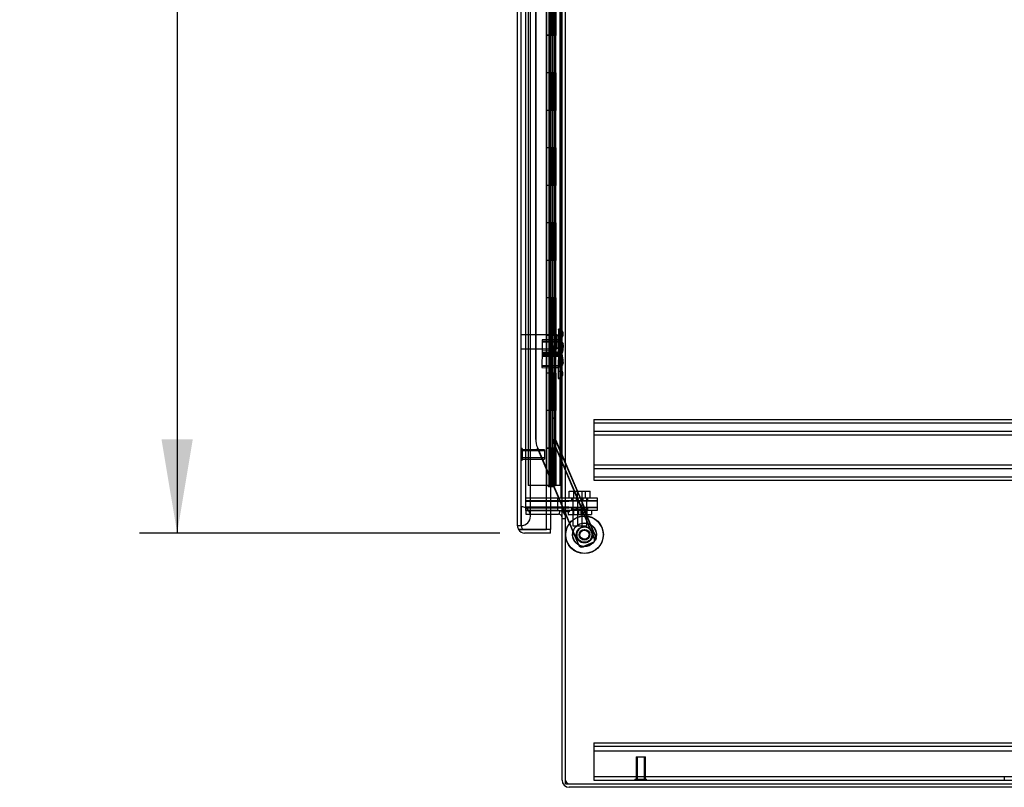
# Model space of a CAD drawing. Header units: inches. Extents: x 1 to 359, y -2 to 239.
# Tile 82 of 99: x 182 to 208, y 72 to 92. Entities that reach past the tile are written whole.
import ezdxf
from ezdxf.enums import TextEntityAlignment as Align
from ezdxf.lldxf.tags import DXFTag

# ---------------------------------------------------------------- set-up
doc = ezdxf.new("R2010")
doc.units = ezdxf.units.IN
doc.header["$MEASUREMENT"] = 0
for name, color, linetype in [('COM42890-3', 7, 'Continuous'), ('COM53964-2', 7, 'Continuous'), ('COM54746-60', 7, 'Continuous'), ('COM70098', 7, 'Continuous'), ('COM70220', 7, 'Continuous'), ('COM70739-9', 7, 'Continuous'), ('COM70839-3', 7, 'Continuous'), ('COM71196-6', 7, 'Continuous'), ('COM71197-1', 7, 'Continuous'), ('COM71303-1', 7, 'Continuous'), ('Default', 7, 'Continuous'), ('GSK87756', 7, 'Continuous'), ('NTS18147', 7, 'Continuous'), ('NTS86070', 7, 'Continuous'), ('ROL87452', 7, 'Continuous'), ('RVT17786', 7, 'Continuous'), ('SCC180005', 7, 'Continuous'), ('STD26122', 7, 'Continuous'), ('STD26258', 7, 'Continuous'), ('WAF25376', 7, 'Continuous'), ('WAM30038', 7, 'Continuous')]:
    doc.layers.add(name, color=color, linetype=linetype)
doc.styles.add('SEACAD_Times_New_Roman', font='times.ttf')
tags = doc.linetypes.add('HIDDEN2', pattern=[0.1875, 0.125, -0.0625]).pattern_tags.tags
tags[6:7] = [DXFTag(74, 4), DXFTag(75, 0), DXFTag(340, '0'), DXFTag(46, 0.0), DXFTag(50, 0.0), DXFTag(44, 0.0), DXFTag(45, 0.0)]
tags[4:5] = [DXFTag(74, 4), DXFTag(75, 0), DXFTag(340, '0'), DXFTag(46, 0.0), DXFTag(50, 0.0), DXFTag(44, 0.0), DXFTag(45, 0.0)]
doc.dimstyles.new('HAMMOND_(STH_-_540x360)', dxfattribs={"dimtxt": 2, "dimasz": 2.5, "dimexe": 1, "dimexo": 1, "dimgap": 0.5, "dimtad": 0, "dimtih": 1, "dimtoh": 1, "dimzin": 0, "dimdsep": 46, "dimtxsty": 'SEACAD_Times_New_Roman', "dimblk1": '_SE_FILLED', "dimblk2": '_SE_FILLED', "dimsah": 1, "dimcen": 1, "dimadec": 0, "dimazin": 0, "dimtfac": 0.8, "dimtofl": 0, "dimtmove": 0, "dimatfit": 3, "dimfxl": 1, "dimtolj": 1, "dimtzin": 0, "dimarcsym": 0})

# ---------------------------------------------------------------- blocks, each defined once
blk = doc.blocks.new('SE4')
at = {"layer": 'COM42890-3', "color": 7, "linetype": 'HIDDEN2'}
for p, q in [((197.04, 72.967), (197.04, 72.829)), ((197.04, 72.967), (219.415, 72.967)), ((197.04, 72.872), (219.415, 72.872)), ((197.04, 72.829), (197.04, 72.105)), ((197.04, 72.746), (219.415, 72.746)), ((197.04, 72.105), (197.04, 71.967)), ((197.04, 72.062), (219.415, 72.062)), ((197.04, 71.967), (198.136, 71.967)), ((198.448, 71.967), (219.415, 71.967)), ((207.977, 72.062), (207.977, 71.967))]:
    blk.add_line(p, q, dxfattribs=at)
at = {"layer": 'COM53964-2', "color": 7, "linetype": 'HIDDEN2'}
for p, q in [((197.04, 81.586), (197.04, 81.448)), ((197.04, 81.586), (219.415, 81.586)), ((197.04, 81.491), (219.415, 81.491)), ((197.04, 81.448), (197.04, 80.099)), ((197.04, 81.267), (219.415, 81.267)), ((197.04, 81.172), (219.415, 81.172)), ((197.04, 80.375), (219.415, 80.375)), ((197.04, 80.28), (219.415, 80.28)), ((197.04, 80.099), (197.04, 79.961)), ((197.04, 80.056), (219.415, 80.056)), ((197.04, 79.961), (219.415, 79.961))]:
    blk.add_line(p, q, dxfattribs=at)
at = {"layer": 'COM54746-60', "color": 7, "linetype": 'HIDDEN2'}
for p, q in [((195.295, 139.821), (195.295, 79.821)), ((196.135, 139.821), (196.135, 79.821)), ((195.849, 138.821), (195.849, 79.821)), ((195.949, 79.821), (195.949, 138.821)), ((195.844, 92.821), (195.844, 91.82)), ((195.889, 92.821), (195.889, 91.82)), ((195.894, 92.821), (195.894, 91.82)), ((195.899, 91.821), (195.899, 92.821)), ((195.941, 91.821), (195.941, 92.821)), ((195.954, 91.82), (195.954, 92.821)), ((195.986, 91.821), (195.986, 92.821)), ((196.034, 91.821), (196.034, 92.821)), ((195.844, 91.822), (195.782, 91.822)), ((195.844, 91.822), (195.889, 91.822)), ((195.844, 91.821), (195.844, 90.821)), ((196.016, 91.822), (195.889, 91.822)), ((195.889, 90.821), (195.889, 91.82)), ((195.894, 90.821), (195.894, 91.82)), ((195.899, 91.821), (195.899, 90.821)), ((195.941, 91.821), (195.941, 90.821)), ((195.954, 90.821), (195.954, 91.82)), ((196.016, 91.82), (196.016, 91.821)), ((196.016, 90.821), (196.016, 91.82)), ((196.025, 91.821), (196.025, 90.821)), ((196.034, 91.821), (196.03, 91.821)), ((196.03, 90.821), (196.03, 91.821)), ((196.034, 90.821), (196.034, 91.821)), ((195.844, 90.821), (195.844, 89.82)), ((195.889, 90.821), (195.889, 89.82)), ((195.894, 90.821), (195.894, 89.82)), ((195.899, 89.821), (195.899, 90.821)), ((195.941, 89.821), (195.941, 90.821)), ((195.954, 89.82), (195.954, 90.821)), ((195.986, 89.821), (195.986, 90.821)), ((196.034, 90.821), (196.03, 90.821)), ((196.034, 89.821), (196.034, 90.821)), ((195.844, 89.822), (195.782, 89.822)), ((195.844, 89.822), (195.889, 89.822)), ((195.844, 89.821), (195.844, 88.821)), ((196.016, 89.822), (195.889, 89.822)), ((195.889, 88.821), (195.889, 89.82)), ((195.894, 88.821), (195.894, 89.82)), ((195.899, 89.821), (195.899, 88.821)), ((195.941, 89.821), (195.941, 88.821)), ((195.954, 88.821), (195.954, 89.82)), ((196.016, 89.82), (196.016, 89.821)), ((196.016, 88.821), (196.016, 89.82)), ((196.025, 89.821), (196.025, 88.821)), ((196.034, 89.821), (196.03, 89.821)), ((196.03, 88.821), (196.03, 89.821)), ((196.034, 88.821), (196.034, 89.821)), ((196.197, 88.973), (196.135, 88.973)), ((195.844, 88.821), (195.844, 87.82)), ((195.889, 88.821), (195.889, 87.82)), ((195.894, 88.821), (195.894, 87.82)), ((195.899, 87.821), (195.899, 88.821)), ((195.941, 87.821), (195.941, 88.821)), ((195.954, 87.82), (195.954, 88.821)), ((195.986, 87.821), (195.986, 88.821)), ((196.034, 88.821), (196.03, 88.821)), ((196.034, 87.821), (196.034, 88.821)), ((196.135, 88.669), (196.197, 88.669)), ((195.844, 87.822), (195.782, 87.822)), ((195.844, 87.822), (195.889, 87.822)), ((195.844, 87.821), (195.844, 86.821)), ((196.016, 87.822), (195.889, 87.822)), ((195.889, 86.821), (195.889, 87.82)), ((195.894, 86.821), (195.894, 87.82)), ((195.899, 87.821), (195.899, 86.821)), ((195.941, 87.821), (195.941, 86.821)), ((195.954, 86.821), (195.954, 87.82)), ((196.016, 87.82), (196.016, 87.821)), ((196.016, 86.821), (196.016, 87.82)), ((196.025, 87.821), (196.025, 86.821)), ((196.034, 87.821), (196.03, 87.821)), ((196.03, 86.821), (196.03, 87.821)), ((196.034, 86.821), (196.034, 87.821)), ((195.844, 86.821), (195.844, 85.82)), ((195.889, 86.821), (195.889, 85.82)), ((195.894, 86.821), (195.894, 85.82)), ((195.899, 85.821), (195.899, 86.821)), ((195.941, 85.821), (195.941, 86.821)), ((195.954, 85.82), (195.954, 86.821)), ((195.986, 85.821), (195.986, 86.821)), ((196.034, 86.821), (196.03, 86.821)), ((196.034, 85.821), (196.034, 86.821)), ((195.844, 85.822), (195.782, 85.822)), ((195.844, 85.822), (195.889, 85.822)), ((195.844, 85.821), (195.844, 84.821)), ((196.016, 85.822), (195.889, 85.822)), ((195.889, 84.821), (195.889, 85.82)), ((195.894, 84.821), (195.894, 85.82)), ((195.899, 85.821), (195.899, 84.821)), ((195.941, 85.821), (195.941, 84.821)), ((195.954, 84.821), (195.954, 85.82)), ((196.016, 85.82), (196.016, 85.821)), ((196.016, 84.821), (196.016, 85.82)), ((196.025, 85.821), (196.025, 84.821)), ((196.034, 85.821), (196.03, 85.821)), ((196.03, 84.821), (196.03, 85.821)), ((196.034, 84.821), (196.034, 85.821)), ((195.844, 84.821), (195.844, 83.82)), ((195.889, 84.821), (195.889, 83.82)), ((195.894, 84.821), (195.894, 83.82)), ((195.899, 83.821), (195.899, 84.821)), ((195.941, 83.821), (195.941, 84.821)), ((195.954, 83.82), (195.954, 84.821)), ((195.986, 83.821), (195.986, 84.821)), ((196.034, 84.821), (196.03, 84.821)), ((196.034, 83.821), (196.034, 84.821)), ((195.844, 83.822), (195.782, 83.822)), ((195.844, 83.822), (195.889, 83.822)), ((195.844, 83.821), (195.844, 82.821)), ((196.016, 83.822), (195.889, 83.822)), ((195.889, 82.821), (195.889, 83.82)), ((195.894, 82.821), (195.894, 83.82)), ((195.899, 83.821), (195.899, 82.821)), ((195.941, 83.821), (195.941, 82.821)), ((195.954, 82.821), (195.954, 83.82)), ((196.016, 83.82), (196.016, 83.821)), ((196.016, 82.821), (196.016, 83.82)), ((196.025, 83.821), (196.025, 82.821)), ((196.034, 83.821), (196.03, 83.821)), ((196.03, 82.821), (196.03, 83.821)), ((196.034, 82.821), (196.034, 83.821)), ((196.197, 82.973), (196.135, 82.973)), ((195.844, 82.821), (195.844, 81.82)), ((195.889, 82.821), (195.889, 81.82)), ((195.894, 82.821), (195.894, 81.82)), ((195.899, 81.821), (195.899, 82.821)), ((195.941, 81.821), (195.941, 82.821)), ((195.954, 81.82), (195.954, 82.821)), ((195.986, 81.821), (195.986, 82.821)), ((196.034, 82.821), (196.03, 82.821)), ((196.034, 81.821), (196.034, 82.821)), ((196.135, 82.669), (196.197, 82.669)), ((195.844, 81.822), (195.782, 81.822)), ((195.844, 81.822), (195.889, 81.822)), ((195.844, 81.821), (195.844, 80.821)), ((196.016, 81.822), (195.889, 81.822)), ((195.889, 80.821), (195.889, 81.82)), ((195.894, 80.821), (195.894, 81.82)), ((195.899, 81.821), (195.899, 80.821)), ((195.941, 81.821), (195.941, 80.821)), ((195.954, 80.821), (195.954, 81.82)), ((196.016, 81.82), (196.016, 81.821)), ((196.016, 80.821), (196.016, 81.82)), ((196.025, 81.821), (196.025, 80.821)), ((196.034, 81.821), (196.03, 81.821)), ((196.03, 80.821), (196.03, 81.821)), ((196.034, 80.821), (196.034, 81.821)), ((195.782, 80.821), (195.844, 80.821)), ((195.844, 80.821), (195.844, 79.821)), ((195.889, 80.821), (195.844, 80.821)), ((195.889, 80.821), (195.889, 79.821)), ((195.889, 80.821), (196.016, 80.821)), ((195.894, 80.821), (195.894, 79.821)), ((195.899, 79.821), (195.899, 80.821)), ((195.941, 79.821), (195.941, 80.821)), ((195.954, 79.821), (195.954, 80.821)), ((195.986, 79.821), (195.986, 80.821)), ((196.034, 80.821), (196.03, 80.821)), ((196.034, 79.821), (196.034, 80.821)), ((195.78, 79.821), (195.295, 79.821)), ((196.016, 79.821), (196.025, 79.821))]:
    blk.add_line(p, q, dxfattribs=at)
at = {"layer": 'COM54746-60', "color": 7, "linetype": 'Continuous'}
for p, q in [((195.782, 92.821), (195.782, 91.82)), ((196.016, 91.821), (196.016, 92.821)), ((196.025, 91.821), (196.025, 92.821)), ((196.03, 92.821), (196.03, 91.821)), ((195.986, 91.821), (195.782, 91.821)), ((195.782, 91.821), (195.782, 90.821)), ((196.016, 91.82), (195.782, 91.82)), ((195.986, 91.821), (195.986, 90.821)), ((196.03, 91.821), (195.986, 91.821)), ((195.782, 90.821), (195.782, 89.82)), ((195.986, 90.821), (195.782, 90.821)), ((195.986, 90.821), (195.782, 90.821)), ((196.03, 90.821), (195.986, 90.821)), ((196.016, 89.821), (196.016, 90.821)), ((196.025, 89.821), (196.025, 90.821)), ((196.03, 90.821), (196.03, 89.821)), ((195.986, 89.821), (195.782, 89.821)), ((195.782, 89.821), (195.782, 88.821)), ((196.016, 89.82), (195.782, 89.82)), ((195.986, 89.821), (195.986, 88.821)), ((196.03, 89.821), (195.986, 89.821)), ((195.782, 88.821), (195.782, 87.82)), ((195.986, 88.821), (195.782, 88.821)), ((195.986, 88.821), (195.782, 88.821)), ((196.03, 88.821), (195.986, 88.821)), ((196.016, 87.821), (196.016, 88.821)), ((196.025, 87.821), (196.025, 88.821)), ((196.03, 88.821), (196.03, 87.821)), ((195.986, 87.821), (195.782, 87.821)), ((195.782, 87.821), (195.782, 86.821)), ((196.016, 87.82), (195.782, 87.82)), ((195.986, 87.821), (195.986, 86.821)), ((196.03, 87.821), (195.986, 87.821)), ((195.782, 86.821), (195.782, 85.82)), ((195.986, 86.821), (195.782, 86.821)), ((195.986, 86.821), (195.782, 86.821)), ((196.03, 86.821), (195.986, 86.821)), ((196.016, 85.821), (196.016, 86.821)), ((196.025, 85.821), (196.025, 86.821)), ((196.03, 86.821), (196.03, 85.821)), ((195.986, 85.821), (195.782, 85.821)), ((195.782, 85.821), (195.782, 84.821)), ((196.016, 85.82), (195.782, 85.82)), ((195.986, 85.821), (195.986, 84.821)), ((196.03, 85.821), (195.986, 85.821)), ((195.782, 84.821), (195.782, 83.82)), ((195.986, 84.821), (195.782, 84.821)), ((195.986, 84.821), (195.782, 84.821)), ((196.03, 84.821), (195.986, 84.821)), ((196.016, 83.821), (196.016, 84.821)), ((196.025, 83.821), (196.025, 84.821)), ((196.03, 84.821), (196.03, 83.821)), ((195.986, 83.821), (195.782, 83.821)), ((195.782, 83.821), (195.782, 82.821)), ((196.016, 83.82), (195.782, 83.82)), ((195.986, 83.821), (195.986, 82.821)), ((196.03, 83.821), (195.986, 83.821)), ((195.782, 82.821), (195.782, 81.82)), ((195.986, 82.821), (195.782, 82.821)), ((195.986, 82.821), (195.782, 82.821)), ((196.03, 82.821), (195.986, 82.821)), ((196.016, 81.821), (196.016, 82.821)), ((196.025, 81.821), (196.025, 82.821)), ((196.03, 82.821), (196.03, 81.821)), ((195.986, 81.821), (195.782, 81.821)), ((195.782, 81.821), (195.782, 80.821)), ((196.016, 81.82), (195.782, 81.82)), ((195.986, 81.821), (195.986, 80.821)), ((196.03, 81.821), (195.986, 81.821)), ((195.782, 80.821), (195.782, 79.821)), ((195.986, 80.821), (195.782, 80.821)), ((195.986, 80.821), (195.782, 80.821)), ((196.03, 80.821), (195.986, 80.821)), ((196.016, 79.821), (196.016, 80.821)), ((196.025, 79.821), (196.025, 80.821)), ((196.03, 80.821), (196.03, 79.821)), ((195.782, 79.821), (195.78, 79.821)), ((196.016, 79.821), (195.782, 79.821)), ((195.837, 79.786), (195.837, 79.812)), ((195.837, 79.812), (195.887, 79.812)), ((195.887, 79.786), (195.837, 79.786)), ((195.849, 79.821), (195.849, 79.812)), ((195.912, 79.812), (195.887, 79.812)), ((195.912, 79.786), (195.887, 79.786)), ((195.912, 79.812), (195.962, 79.812)), ((195.962, 79.786), (195.912, 79.786)), ((195.949, 79.812), (195.949, 79.821)), ((195.962, 79.812), (195.962, 79.786)), ((196.03, 79.821), (196.025, 79.821)), ((196.197, 79.821), (196.03, 79.821))]:
    blk.add_line(p, q, dxfattribs=at)
at = {"layer": 'COM70098', "color": 7, "linetype": 'HIDDEN2'}
for p, q in [((195.23, 79.497), (196.379, 79.497)), ((196.087, 79.402), (196.087, 79.497)), ((196.379, 79.497), (197.129, 79.497)), ((196.449, 79.497), (196.449, 79.402)), ((196.574, 79.497), (196.574, 79.402)), ((196.761, 79.402), (196.761, 79.497)), ((196.886, 79.402), (196.886, 79.497)), ((197.129, 79.497), (197.129, 79.402)), ((195.23, 79.402), (196.379, 79.402)), ((196.379, 79.247), (195.23, 79.247)), ((196.087, 79.152), (196.087, 79.247)), ((197.129, 79.402), (196.379, 79.402)), ((196.379, 79.247), (197.129, 79.247)), ((196.449, 79.247), (196.449, 79.152)), ((196.574, 79.247), (196.574, 79.152)), ((196.761, 79.152), (196.761, 79.247)), ((196.886, 79.152), (196.886, 79.247)), ((197.129, 79.247), (197.129, 79.152)), ((197.129, 79.152), (196.379, 79.152))]:
    blk.add_line(p, q, dxfattribs=at)
at = {"layer": 'COM70220', "color": 7, "linetype": 'HIDDEN2'}
for p, q in [((195.106, 79.255), (195.106, 140.315)), ((195.107, 79.255), (195.107, 140.315)), ((195.109, 79.255), (195.109, 140.315)), ((195.355, 79.255), (195.355, 140.315)), ((195.106, 78.756), (195.106, 79.255)), ((195.106, 79.254), (195.107, 79.254)), ((195.107, 78.756), (195.107, 79.255)), ((195.107, 79.254), (195.109, 79.005)), ((195.109, 79.005), (195.109, 79.255)), ((195.355, 79.005), (195.355, 79.255)), ((195.109, 79.005), (195.107, 78.756)), ((195.107, 78.756), (195.106, 78.756))]:
    blk.add_line(p, q, dxfattribs=at)
for start, end in [(0, 90), (270, 0)]:
    blk.add_arc((195.105, 79.005), 0.25, start, end, dxfattribs=at)
at = {"layer": 'COM70739-9', "color": 7, "linetype": 'HIDDEN2'}
blk.add_line((196.167, 140.117), (196.167, 79.497), dxfattribs=at)
at = {"layer": 'COM70839-3', "color": 7, "linetype": 'HIDDEN2'}
for p, q in [((195.95, 81.049), (195.95, 108.952)), ((195.953, 81.057), (195.953, 108.959)), ((196.022, 81.049), (196.022, 108.952)), ((196.025, 81.057), (196.025, 108.959)), ((195.491, 106.691), (195.491, 81.049)), ((195.494, 106.699), (195.494, 81.057)), ((196.022, 84.618), (195.95, 84.618)), ((196.025, 84.626), (195.953, 84.626)), ((195.95, 81.618), (196.022, 81.618)), ((195.953, 81.626), (196.025, 81.626)), ((195.536, 80.828), (196.247, 79.152)), ((195.539, 80.835), (196.254, 79.152)), ((196.735, 79.178), (195.958, 81.007)), ((196.738, 79.185), (195.962, 81.015)), ((196.801, 79.206), (196.025, 81.035)), ((196.804, 79.214), (196.028, 81.043)), ((196.798, 79.228), (196.732, 79.2)), ((196.804, 79.214), (196.738, 79.185)), ((196.26, 79.122), (196.633, 78.243)), ((196.266, 79.122), (196.637, 78.25)), ((196.758, 79.096), (197.046, 78.418)), ((196.761, 79.104), (196.808, 79.123)), ((196.761, 79.104), (197.049, 78.425)), ((196.804, 79.116), (197.092, 78.437)), ((196.808, 79.123), (197.096, 78.445)), ((197.049, 78.425), (197.096, 78.445)), ((197.011, 78.294), (196.764, 78.19)), ((197.014, 78.302), (196.768, 78.197))]:
    blk.add_line(p, q, dxfattribs=at)
at = {"layer": 'COM70839-3', "color": 7, "linetype": 'Continuous'}
for p, q in [((196.247, 79.152), (196.26, 79.122)), ((196.254, 79.152), (196.266, 79.122))]:
    blk.add_line(p, q, dxfattribs=at)
at = {"layer": 'COM70839-3', "color": 7, "linetype": 'HIDDEN2'}
blk.add_circle((196.796, 78.514), 0.129, dxfattribs=at)
for centre, radius, start, end in [((196.061, 81.057), 0.567, 180, 203), ((196.058, 81.049), 0.108, 180, 203), ((196.061, 81.057), 0.108, 180, 203), ((196.058, 81.049), 0.036, 180, 203), ((196.061, 81.057), 0.036, 180, 203), ((196.792, 78.507), 0.129, 126.9339, 0), ((196.792, 78.507), 0.129, 0, 1.0589), ((196.944, 78.37), 0.119, 344.677, 27.725), ((196.725, 78.282), 0.1, 203, 293), ((196.729, 78.289), 0.1, 203, 293), ((196.972, 78.386), 0.1, 293, 326.4013), ((196.975, 78.394), 0.1, 293, 326.4013)]:
    blk.add_arc(centre, radius, start, end, dxfattribs=at)
for points, knots in [([(196.808, 79.123), (196.807, 79.125), (196.805, 79.129), (196.804, 79.135), (196.802, 79.142), (196.801, 79.155), (196.802, 79.17), (196.804, 79.184), (196.805, 79.191), (196.805, 79.197), (196.806, 79.203), (196.806, 79.209), (196.805, 79.212), (196.804, 79.214)], [0, 0, 0, 0, 0.049102, 0.098523, 0.149018, 0.200844, 0.426475, 0.554365, 0.622319, 0.692911, 0.79099, 0.893216, 1, 1, 1, 1]), ([(196.761, 79.104), (196.761, 79.105), (196.76, 79.106), (196.76, 79.108), (196.759, 79.108), (196.759, 79.109), (196.759, 79.109), (196.758, 79.112), (196.757, 79.113), (196.755, 79.119), (196.754, 79.123), (196.75, 79.135), (196.748, 79.142), (196.744, 79.164), (196.742, 79.177), (196.738, 79.185)], [0, 0, 0, 0, 0.03125, 0.03125, 0.046875, 0.046875, 0.0625, 0.0625, 0.125, 0.125, 0.25, 0.25, 0.5, 0.5, 1, 1, 1, 1]), ([(197.096, 78.445), (197.096, 78.444), (197.096, 78.443), (197.097, 78.441), (197.097, 78.441), (197.097, 78.44), (197.098, 78.44), (197.098, 78.437), (197.099, 78.435), (197.1, 78.429), (197.101, 78.425), (197.102, 78.412), (197.101, 78.404), (197.095, 78.385), (197.091, 78.376), (197.081, 78.362), (197.077, 78.357), (197.072, 78.351), (197.07, 78.35), (197.068, 78.348), (197.067, 78.347), (197.065, 78.345), (197.065, 78.344), (197.064, 78.344), (197.064, 78.343), (197.063, 78.343), (197.062, 78.342), (197.062, 78.341), (197.06, 78.34), (197.059, 78.339)], [0, 0, 0, 0, 0.03125, 0.03125, 0.046875, 0.046875, 0.0625, 0.0625, 0.125, 0.125, 0.25, 0.25, 0.5, 0.5, 0.75, 0.75, 0.875, 0.875, 0.90625, 0.90625, 0.9375, 0.9375, 0.953125, 0.953125, 0.960938, 0.960938, 0.96875, 0.96875, 1, 1, 1, 1])]:
    blk.add_open_spline(points, degree=3, knots=knots, dxfattribs=at)
at = {"layer": 'COM71196-6', "color": 7, "linetype": 'Continuous'}
for p, q in [((195.01, 78.745), (195.01, 140.897)), ((195.78, 78.65), (195.78, 140.992)), ((195.885, 79.057), (195.885, 78.65)), ((195.036, 78.65), (195.2, 78.65)), ((195.2, 78.65), (195.036, 78.65)), ((195.885, 78.65), (195.2, 78.65)), ((195.2, 78.65), (195.78, 78.65)), ((195.885, 78.555), (195.2, 78.555)), ((195.885, 78.65), (195.78, 78.65)), ((195.885, 78.555), (195.885, 78.65))]:
    blk.add_line(p, q, dxfattribs=at)
at = {"layer": 'COM71196-6', "color": 7, "linetype": 'HIDDEN2'}
for p, q in [((195.105, 78.745), (195.105, 140.897)), ((195.885, 140.557), (195.885, 79.057)), ((195.105, 78.745), (195.01, 78.745))]:
    blk.add_line(p, q, dxfattribs=at)
at = {"layer": 'COM71196-6', "color": 7, "linetype": 'Continuous'}
for start, end in [(180, 210), (210, 270)]:
    blk.add_arc((195.2, 78.745), 0.19, start, end, dxfattribs=at)
at = {"layer": 'COM71196-6', "color": 7, "linetype": 'HIDDEN2'}
blk.add_arc((195.2, 78.745), 0.095, 180, 270, dxfattribs=at)
at = {"layer": 'COM71196-6', "color": 7, "linetype": 'Continuous'}
blk.add_ellipse((195.2, 78.745), major_axis=(0.19, 0), ratio=0.999171, start_param=3.141593, end_param=3.665191, dxfattribs=at)
at = {"layer": 'COM71196-6', "color": 7, "linetype": 'HIDDEN2'}
blk.add_ellipse((195.2, 78.745), major_axis=(0.095, 0), ratio=0.999171, start_param=3.141593, end_param=4.712389, dxfattribs=at)
at = {"layer": 'COM71197-1', "color": 7, "linetype": 'HIDDEN2'}
for p, q in [((195.23, 79.152), (195.23, 140.462)), ((196.292, 79.152), (196.292, 140.462)), ((195.78, 79.152), (195.23, 79.152))]:
    blk.add_line(p, q, dxfattribs=at)
at = {"layer": 'COM71197-1', "color": 7, "linetype": 'Continuous'}
for p, q in [((196.197, 79.152), (196.197, 140.462)), ((196.102, 79.152), (195.78, 79.152)), ((196.102, 79.152), (196.197, 79.152)), ((196.387, 79.152), (196.197, 79.152)), ((196.387, 79.122), (196.292, 79.122)), ((196.292, 71.872), (196.292, 79.122)), ((196.292, 71.872), (220.162, 71.872))]:
    blk.add_line(p, q, dxfattribs=at)
blk.add_arc((196.387, 79.137), 0.015, 270, 90, dxfattribs=at)
at = {"layer": 'COM71303-1', "color": 7, "linetype": 'HIDDEN2'}
for p, q in [((195.23, 79.152), (195.23, 79.057)), ((195.23, 79.152), (195.78, 79.152)), ((195.23, 79.057), (195.78, 79.057)), ((196.122, 79.055), (196.142, 79.148)), ((196.197, 78.947), (196.292, 78.947))]:
    blk.add_line(p, q, dxfattribs=at)
at = {"layer": 'COM71303-1', "color": 7, "linetype": 'Continuous'}
for p, q in [((195.78, 79.152), (196.102, 79.152)), ((195.78, 79.057), (196.102, 79.057)), ((196.197, 71.967), (196.197, 79.122)), ((196.292, 79.122), (196.197, 79.122)), ((220.067, 71.777), (196.387, 71.777))]:
    blk.add_line(p, q, dxfattribs=at)
for centre, radius, start, end in [((196.102, 78.962), 0.19, 57.3631, 90), ((196.102, 78.962), 0.095, 0, 90), ((196.387, 71.967), 0.19, 180, 270)]:
    blk.add_arc(centre, radius, start, end, dxfattribs=at)
at = {"layer": 'COM71303-1', "color": 7, "linetype": 'HIDDEN2'}
for centre, radius, start, end in [((196.102, 78.962), 0.19, 0, 57.3631), ((196.387, 71.967), 0.095, 180, 270)]:
    blk.add_arc(centre, radius, start, end, dxfattribs=at)
at = {"layer": 'GSK87756', "color": 7, "linetype": 'HIDDEN2'}
for p, q in [((195.23, 79.419), (196.379, 79.419)), ((195.23, 79.231), (196.379, 79.231)), ((196.087, 79.231), (196.087, 79.419)), ((196.379, 79.419), (197.129, 79.419)), ((197.129, 79.231), (196.379, 79.231)), ((196.48, 79.419), (196.48, 79.231)), ((196.605, 79.419), (196.605, 79.231)), ((196.73, 79.231), (196.73, 79.419)), ((196.855, 79.231), (196.855, 79.419)), ((197.129, 79.419), (197.129, 79.231))]:
    blk.add_line(p, q, dxfattribs=at)
at = {"layer": 'NTS18147', "color": 7, "linetype": 'HIDDEN2'}
for p, q in [((196.1, 83.982), (196.1, 83.987)), ((196.163, 83.987), (196.1, 83.987)), ((196.1, 83.982), (196.163, 83.983)), ((196.1, 83.982), (196.101, 83.793)), ((196.163, 83.987), (196.163, 83.983)), ((196.164, 83.928), (196.163, 83.983)), ((196.102, 83.707), (195.664, 83.704)), ((195.664, 83.704), (195.667, 83.264)), ((195.665, 83.672), (196.165, 83.675)), ((196.164, 83.794), (196.101, 83.793)), ((196.101, 83.793), (196.102, 83.676)), ((196.102, 83.676), (196.104, 83.298)), ((196.102, 83.676), (196.165, 83.676)), ((196.111, 83.674), (196.106, 83.485)), ((196.111, 83.674), (196.111, 83.678)), ((196.174, 83.677), (196.111, 83.678)), ((196.111, 83.674), (196.174, 83.672)), ((196.164, 83.928), (196.164, 83.794)), ((196.165, 83.676), (196.164, 83.794)), ((196.165, 83.676), (196.167, 83.298)), ((196.172, 83.618), (196.174, 83.672)), ((196.174, 83.672), (196.174, 83.677)), ((196.226, 83.834), (196.226, 83.888)), ((196.165, 83.644), (195.665, 83.641)), ((196.106, 83.485), (196.104, 83.367)), ((196.169, 83.484), (196.106, 83.485)), ((196.167, 83.366), (196.169, 83.484)), ((196.172, 83.618), (196.169, 83.484)), ((196.232, 83.522), (196.234, 83.576)), ((195.667, 83.408), (195.657, 82.968)), ((195.666, 83.375), (196.167, 83.364)), ((196.166, 83.333), (195.666, 83.345)), ((196.105, 83.398), (195.667, 83.408)), ((195.667, 83.328), (196.167, 83.331)), ((195.667, 83.297), (196.167, 83.3)), ((195.667, 83.264), (196.105, 83.267)), ((196.104, 83.367), (196.096, 82.99)), ((196.104, 83.367), (196.167, 83.366)), ((196.104, 83.298), (196.105, 83.18)), ((196.167, 83.298), (196.104, 83.298)), ((196.105, 83.18), (196.168, 83.181)), ((196.105, 83.18), (196.106, 82.991)), ((196.167, 83.366), (196.159, 82.988)), ((196.168, 83.181), (196.167, 83.298)), ((196.168, 83.181), (196.169, 83.046)), ((195.657, 82.968), (196.095, 82.958)), ((195.658, 83.001), (196.159, 82.99)), ((195.659, 83.032), (196.159, 83.021)), ((196.096, 82.99), (196.093, 82.872)), ((196.159, 82.988), (196.096, 82.99)), ((196.169, 82.992), (196.106, 82.991)), ((196.106, 82.991), (196.106, 82.987)), ((196.106, 82.987), (196.169, 82.987)), ((196.156, 82.87), (196.159, 82.988)), ((196.169, 83.046), (196.169, 82.992)), ((196.169, 82.987), (196.169, 82.992)), ((196.231, 83.087), (196.23, 83.141)), ((196.093, 82.872), (196.089, 82.683)), ((196.089, 82.683), (196.089, 82.679)), ((196.152, 82.682), (196.089, 82.683)), ((196.089, 82.679), (196.152, 82.677)), ((196.093, 82.872), (196.156, 82.87)), ((196.153, 82.736), (196.152, 82.682)), ((196.152, 82.682), (196.152, 82.677)), ((196.156, 82.87), (196.153, 82.736)), ((196.216, 82.775), (196.217, 82.829))]:
    blk.add_line(p, q, dxfattribs=at)
for centre, start, end in [((195.91, 83.486), 323.9714, 36.7038), ((195.906, 83.183), 322.3687, 35.1011)]:
    blk.add_arc(centre, 0.318, start, end, dxfattribs=at)
for centre, major_axis in [((195.908, 83.887), (-0.318, -0.002)), ((195.908, 83.832), (-0.318, -0.002)), ((195.915, 83.584), (-0.318, 0.007)), ((195.914, 83.529), (-0.318, 0.007)), ((195.912, 83.139), (-0.318, -0.002)), ((195.912, 83.085), (-0.318, -0.002)), ((195.899, 82.836), (-0.318, 0.007)), ((195.898, 82.782), (-0.318, 0.007))]:
    blk.add_ellipse(centre, major_axis=major_axis, ratio=0.5, start_param=2.506883, end_param=3.776302, dxfattribs=at)
at = {"layer": 'NTS86070', "color": 7, "linetype": 'HIDDEN2'}
for p, q in [((196.355, 79.152), (196.355, 79.052)), ((196.355, 79.052), (196.855, 79.052)), ((196.459, 79.182), (196.459, 79.152)), ((196.469, 79.192), (196.742, 79.192)), ((196.48, 79.192), (196.48, 79.052)), ((196.48, 79.152), (196.48, 79.052)), ((196.505, 79.192), (196.505, 79.052)), ((196.584, 79.182), (196.584, 79.152)), ((196.605, 79.192), (196.605, 79.052)), ((196.63, 79.192), (196.63, 79.052)), ((196.706, 79.052), (196.706, 79.192)), ((196.73, 79.192), (196.73, 79.052)), ((196.742, 79.192), (196.867, 79.192)), ((196.752, 79.152), (196.752, 79.182)), ((196.831, 79.052), (196.831, 79.192)), ((196.855, 79.192), (196.855, 79.052)), ((196.855, 79.152), (196.855, 79.052)), ((196.855, 79.052), (196.98, 79.052)), ((196.877, 79.152), (196.877, 79.182)), ((196.98, 79.152), (196.98, 79.052))]:
    blk.add_line(p, q, dxfattribs=at)
for centre, start, end in [((196.469, 79.182), 90, 180), ((196.594, 79.182), 90, 180), ((196.867, 79.182), 0, 90)]:
    blk.add_arc(centre, 0.01, start, end, dxfattribs=at)
at = {"layer": 'ROL87452', "color": 7, "linetype": 'HIDDEN2'}
for centre, radius in [((196.792, 78.507), 0.5), ((196.796, 78.514), 0.5), ((196.796, 78.514), 0.206)]:
    blk.add_circle(centre, radius, dxfattribs=at)
for start, end in [(22.1738, 0), (0, 17.8184)]:
    blk.add_arc((196.792, 78.507), 0.206, start, end, dxfattribs=at)
at = {"layer": 'RVT17786', "color": 7, "linetype": 'HIDDEN2'}
for centre, radius in [((196.792, 78.507), 0.217), ((196.796, 78.514), 0.217), ((196.792, 78.507), 0.125), ((196.796, 78.514), 0.125)]:
    blk.add_circle(centre, radius, dxfattribs=at)
at = {"layer": 'SCC180005', "color": 7, "linetype": 'HIDDEN2'}
for p, q in [((196.389, 79.671), (196.605, 79.671)), ((196.389, 79.497), (196.389, 79.671)), ((196.482, 79.497), (196.482, 78.747)), ((196.514, 79.497), (196.514, 79.671)), ((196.605, 79.671), (196.821, 79.671)), ((196.605, 79.497), (196.605, 79.671)), ((196.607, 79.497), (196.607, 78.747)), ((196.728, 78.747), (196.728, 79.497)), ((196.73, 79.497), (196.73, 79.671)), ((196.821, 79.497), (196.821, 79.671)), ((196.821, 79.671), (196.946, 79.671)), ((196.853, 78.747), (196.853, 79.497)), ((196.946, 79.497), (196.946, 79.671)), ((196.482, 78.747), (196.728, 78.747)), ((196.73, 78.747), (196.853, 78.747))]:
    blk.add_line(p, q, dxfattribs=at)
at = {"layer": 'STD26122', "color": 7, "linetype": 'HIDDEN2'}
for p, q in [((196.07, 83.835), (195.105, 83.835)), ((196.07, 83.465), (196.07, 83.835)), ((196.105, 83.8), (196.07, 83.835)), ((196.105, 83.8), (196.105, 83.5)), ((195.105, 83.465), (196.07, 83.465)), ((196.07, 83.465), (196.105, 83.5))]:
    blk.add_line(p, q, dxfattribs=at)
at = {"layer": 'STD26258', "color": 7, "linetype": 'HIDDEN2'}
for p, q in [((195.136, 80.807), (195.105, 80.807)), ((195.136, 80.807), (195.136, 80.494)), ((195.73, 80.775), (195.136, 80.775)), ((195.73, 80.745), (195.136, 80.745)), ((195.73, 80.556), (195.136, 80.556)), ((195.136, 80.525), (195.73, 80.525)), ((195.73, 80.775), (195.73, 80.525)), ((195.105, 80.494), (195.136, 80.494)), ((198.167, 72.592), (198.417, 72.592)), ((198.167, 72.592), (198.167, 71.999)), ((198.198, 72.592), (198.198, 71.999)), ((198.387, 72.592), (198.387, 71.999)), ((198.417, 71.999), (198.417, 72.592)), ((198.136, 71.999), (198.448, 71.999)), ((198.136, 71.999), (198.136, 71.967)), ((198.136, 71.967), (198.448, 71.967)), ((198.448, 71.967), (198.448, 71.999))]:
    blk.add_line(p, q, dxfattribs=at)
at = {"layer": 'WAF25376', "color": 7, "linetype": 'HIDDEN2'}
for centre, radius in [((196.792, 78.507), 0.315), ((196.796, 78.514), 0.315), ((196.792, 78.507), 0.14), ((196.796, 78.514), 0.14)]:
    blk.add_circle(centre, radius, dxfattribs=at)
at = {"layer": 'WAM30038', "color": 7, "linetype": 'HIDDEN2'}
for p, q in [((195.864, 83.659), (195.864, 83.714)), ((195.864, 83.714), (195.864, 83.659)), ((195.88, 83.696), (195.864, 83.714)), ((195.909, 83.688), (195.864, 83.659)), ((195.864, 83.659), (195.909, 83.688)), ((195.88, 83.647), (195.88, 83.696)), ((195.88, 83.696), (195.88, 83.647)), ((195.88, 83.647), (195.945, 83.688)), ((195.945, 83.688), (195.88, 83.647)), ((195.952, 83.693), (195.922, 83.693)), ((195.931, 83.111), (195.927, 83.861)), ((195.951, 83.861), (195.927, 83.861)), ((195.952, 83.772), (195.928, 83.772)), ((195.955, 83.111), (195.951, 83.861)), ((195.864, 83.634), (195.909, 83.663)), ((195.909, 83.663), (195.864, 83.634)), ((195.864, 83.659), (195.88, 83.647)), ((195.88, 83.647), (195.864, 83.659)), ((195.865, 83.503), (195.864, 83.634)), ((195.88, 83.622), (195.864, 83.634)), ((195.864, 83.634), (195.865, 83.503)), ((195.864, 83.634), (195.88, 83.622)), ((195.91, 83.503), (195.865, 83.503)), ((195.866, 83.336), (195.865, 83.468)), ((195.865, 83.468), (195.91, 83.468)), ((195.865, 83.468), (195.866, 83.336)), ((195.866, 83.357), (195.867, 83.412)), ((195.882, 83.394), (195.867, 83.412)), ((195.945, 83.663), (195.88, 83.622)), ((195.88, 83.622), (195.945, 83.663)), ((195.881, 83.503), (195.88, 83.622)), ((195.88, 83.622), (195.881, 83.503)), ((195.882, 83.349), (195.881, 83.468)), ((195.881, 83.468), (195.882, 83.349)), ((195.91, 83.503), (195.946, 83.503)), ((195.91, 83.468), (195.946, 83.468)), ((195.917, 82.807), (195.934, 83.557)), ((195.956, 83.467), (195.932, 83.468)), ((195.958, 83.557), (195.934, 83.557)), ((195.941, 82.807), (195.958, 83.557)), ((195.859, 83.035), (195.861, 83.166)), ((195.861, 83.166), (195.906, 83.165)), ((195.862, 83.201), (195.865, 83.333)), ((195.907, 83.2), (195.862, 83.201)), ((195.865, 83.333), (195.911, 83.36)), ((195.881, 83.32), (195.865, 83.333)), ((195.911, 83.385), (195.866, 83.357)), ((195.866, 83.357), (195.881, 83.344)), ((195.866, 83.336), (195.882, 83.349)), ((195.882, 83.349), (195.866, 83.336)), ((195.911, 83.308), (195.866, 83.336)), ((195.866, 83.336), (195.911, 83.308)), ((195.882, 83.324), (195.866, 83.312)), ((195.866, 83.312), (195.882, 83.324)), ((195.867, 83.257), (195.866, 83.312)), ((195.866, 83.312), (195.911, 83.284)), ((195.866, 83.312), (195.867, 83.257)), ((195.911, 83.284), (195.866, 83.312)), ((195.867, 83.257), (195.882, 83.275)), ((195.875, 83.047), (195.877, 83.166)), ((195.878, 83.201), (195.881, 83.32)), ((195.881, 83.344), (195.882, 83.394)), ((195.881, 83.344), (195.947, 83.384)), ((195.947, 83.359), (195.881, 83.32)), ((195.882, 83.349), (195.947, 83.309)), ((195.947, 83.309), (195.882, 83.349)), ((195.882, 83.275), (195.882, 83.324)), ((195.947, 83.284), (195.882, 83.324)), ((195.882, 83.324), (195.882, 83.275)), ((195.882, 83.324), (195.947, 83.284)), ((195.906, 83.165), (195.942, 83.164)), ((195.907, 83.2), (195.943, 83.199)), ((195.954, 83.389), (195.925, 83.389)), ((195.925, 83.279), (195.954, 83.279)), ((195.925, 83.279), (195.925, 83.279)), ((195.931, 83.2), (195.955, 83.2)), ((195.857, 82.955), (195.858, 83.01)), ((195.857, 82.955), (195.873, 82.973)), ((195.874, 83.022), (195.858, 83.01)), ((195.858, 83.01), (195.902, 82.981)), ((195.859, 83.035), (195.875, 83.047)), ((195.903, 83.005), (195.859, 83.035)), ((195.873, 82.973), (195.874, 83.022)), ((195.938, 82.98), (195.874, 83.022)), ((195.875, 83.047), (195.939, 83.005)), ((195.916, 82.975), (195.945, 82.975)), ((195.916, 82.975), (195.916, 82.975)), ((195.919, 82.897), (195.943, 82.896)), ((195.931, 83.111), (195.955, 83.111)), ((195.917, 82.807), (195.941, 82.807))]:
    blk.add_line(p, q, dxfattribs=at)
for centre, radius, start, end in [((195.339, 84.385), 0.85, 312.0434, 313.7869), ((195.337, 84.388), 0.854, 312.0475, 313.7828), ((195.911, 83.485), 0.0181, 2.1094, 93.4106), ((195.911, 83.486), 0.0182, 267.4985, 358.3318), ((195.361, 84.098), 0.85, 310.4408, 312.1842), ((195.359, 84.101), 0.854, 310.4448, 312.1802), ((195.908, 83.183), 0.0182, 265.8958, 356.7292), ((195.908, 83.182), 0.0181, 0.5068, 91.8079), ((195.347, 82.577), 0.854, 46.8923, 48.6277), ((195.319, 82.29), 0.854, 45.2897, 47.025)]:
    blk.add_arc(centre, radius, start, end, dxfattribs=at)
for points, knots in [([(195.864, 83.714), (195.877, 83.725), (195.889, 83.737), (195.902, 83.748), (195.904, 83.75), (195.906, 83.752), (195.909, 83.754)], [0, 0, 0, 0, 0.858552, 0.858552, 0.858552, 1, 1, 1, 1]), ([(195.945, 83.754), (195.943, 83.753), (195.942, 83.751), (195.94, 83.75), (195.92, 83.732), (195.9, 83.714), (195.88, 83.696)], [0, 0, 0, 0, 0.073129, 0.073129, 0.073129, 1, 1, 1, 1]), ([(195.922, 83.693), (195.922, 83.693), (195.922, 83.693), (195.917, 83.692), (195.913, 83.69), (195.909, 83.688)], [0.4389304, 0.4389304, 0.4389304, 0.4389304, 0.5, 0.5, 1, 1, 1, 1]), ([(195.909, 83.663), (195.911, 83.664), (195.913, 83.666), (195.917, 83.669), (195.919, 83.672), (195.923, 83.676), (195.925, 83.678), (195.927, 83.683), (195.928, 83.686), (195.928, 83.688)], [0, 0, 0, 0, 0.25, 0.25, 0.5, 0.5, 0.75, 0.75, 1, 1, 1, 1]), ([(195.867, 83.412), (195.88, 83.423), (195.893, 83.434), (195.906, 83.445), (195.908, 83.447), (195.91, 83.449), (195.913, 83.451)], [0, 0, 0, 0, 0.858552, 0.858552, 0.858552, 1, 1, 1, 1]), ([(195.949, 83.45), (195.947, 83.449), (195.946, 83.447), (195.944, 83.446), (195.923, 83.428), (195.903, 83.411), (195.882, 83.394)], [0, 0, 0, 0, 0.073129, 0.073129, 0.073129, 1, 1, 1, 1]), ([(195.912, 83.217), (195.91, 83.219), (195.907, 83.221), (195.905, 83.223), (195.892, 83.234), (195.88, 83.246), (195.867, 83.257)], [0, 0, 0, 0, 0.141448, 0.141448, 0.141448, 1, 1, 1, 1]), ([(195.882, 83.275), (195.903, 83.257), (195.923, 83.24), (195.943, 83.222), (195.945, 83.22), (195.946, 83.219), (195.948, 83.218)], [0, 0, 0, 0, 0.926871, 0.926871, 0.926871, 1, 1, 1, 1]), ([(195.925, 83.389), (195.924, 83.389), (195.924, 83.389), (195.92, 83.389), (195.916, 83.387), (195.911, 83.385)], [0.4389304, 0.4389304, 0.4389304, 0.4389304, 0.5, 0.5, 1, 1, 1, 1]), ([(195.911, 83.36), (195.913, 83.361), (195.915, 83.363), (195.919, 83.366), (195.921, 83.368), (195.925, 83.372), (195.927, 83.375), (195.929, 83.38), (195.93, 83.382), (195.93, 83.384)], [0, 0, 0, 0, 0.25, 0.25, 0.5, 0.5, 0.75, 0.75, 1, 1, 1, 1]), ([(195.93, 83.284), (195.93, 83.286), (195.93, 83.288), (195.927, 83.293), (195.925, 83.296), (195.92, 83.302), (195.916, 83.306), (195.911, 83.308)], [0, 0, 0, 0, 0.25, 0.25, 0.5, 0.5, 1, 1, 1, 1]), ([(195.911, 83.284), (195.914, 83.282), (195.916, 83.281), (195.92, 83.279), (195.922, 83.279), (195.924, 83.279), (195.925, 83.279), (195.925, 83.279)], [0, 0, 0, 0, 0.25, 0.25, 0.5, 0.5, 0.5626015, 0.5626015, 0.5626015, 0.5626015]), ([(195.901, 82.914), (195.899, 82.916), (195.897, 82.918), (195.895, 82.92), (195.882, 82.932), (195.869, 82.944), (195.857, 82.955)], [0, 0, 0, 0, 0.141448, 0.141448, 0.141448, 1, 1, 1, 1]), ([(195.873, 82.973), (195.893, 82.955), (195.913, 82.936), (195.932, 82.918), (195.934, 82.917), (195.935, 82.915), (195.937, 82.914)], [0, 0, 0, 0, 0.926871, 0.926871, 0.926871, 1, 1, 1, 1]), ([(195.902, 82.981), (195.904, 82.979), (195.906, 82.978), (195.911, 82.976), (195.913, 82.976), (195.915, 82.975), (195.915, 82.975), (195.916, 82.975)], [0, 0, 0, 0, 0.25, 0.25, 0.5, 0.5, 0.5626015, 0.5626015, 0.5626015, 0.5626015]), ([(195.921, 82.98), (195.921, 82.982), (195.921, 82.985), (195.918, 82.99), (195.917, 82.992), (195.911, 82.999), (195.907, 83.003), (195.903, 83.005)], [0, 0, 0, 0, 0.25, 0.25, 0.5, 0.5, 1, 1, 1, 1])]:
    blk.add_open_spline(points, degree=3, knots=knots, dxfattribs=at)
blk = doc.blocks.new('DMBLK8')
at = {"layer": 'Default', "linetype": 'Continuous', "transparency": 16777216}
for points in [[(185.526, 138.587), (186.359, 138.587), (185.943, 141.087)], [(185.526, 81.055), (185.943, 78.555), (186.359, 81.055)]]:
    blk.add_hatch(color=7, dxfattribs=at).paths.add_polyline_path(points)
at = {"layer": 'Default', "color": 7, "linetype": 'Continuous', "transparency": 16777216}
for p, q in [((194.543, 141.087), (184.943, 141.087)), ((185.943, 141.087), (185.943, 111.521)), ((185.943, 105.121), (185.943, 78.555)), ((194.543, 78.555), (184.943, 78.555))]:
    blk.add_line(p, q, dxfattribs=at)
at = {"layer": 'Default', "color": 7, "linetype": 'Continuous', "transparency": 16777216, "style": 'SEACAD_Times_New_Roman'}
for s, p in [('62.53', (182.53, 110.821)), ('DOOR', (181.748, 107.821))]:
    blk.add_text(s, height=2, dxfattribs=at).set_placement(p, align=Align.TOP_LEFT)
blk = doc.blocks.new('_SE_FILLED')
at = {"color": 0}
blk.add_line((0, 0), (-1, 0), dxfattribs=at)
blk.add_solid([(0, 0), (-1, -0.1665), (-1, 0.1665), (0, 0)], dxfattribs=at)

msp = doc.modelspace()

# ---------------------------------------------------------------- block references
at = {"layer": 'Default'}
msp.add_blockref('SE4', (0, 0), dxfattribs=at)

# ---------------------------------------------------------------- dimensions: what is measured, and where the dimension line sits
at = {"layer": 'Default', "color": 7, "linetype": 'Continuous'}
dim = msp.add_linear_dim(base=(185.943, 141.087), p1=(195.543, 141.087), p2=(195.543, 78.555), angle=270, text='\\A1;<>\\PDOOR', dimstyle='HAMMOND_(STH_-_540x360)', dxfattribs=at)
dim.commit()
dim.dimension.update_dxf_attribs({"geometry": 'DMBLK8', "text_midpoint": (185.943, 109.821), "dimtype": 161})

doc.saveas('drawing.dxf')
